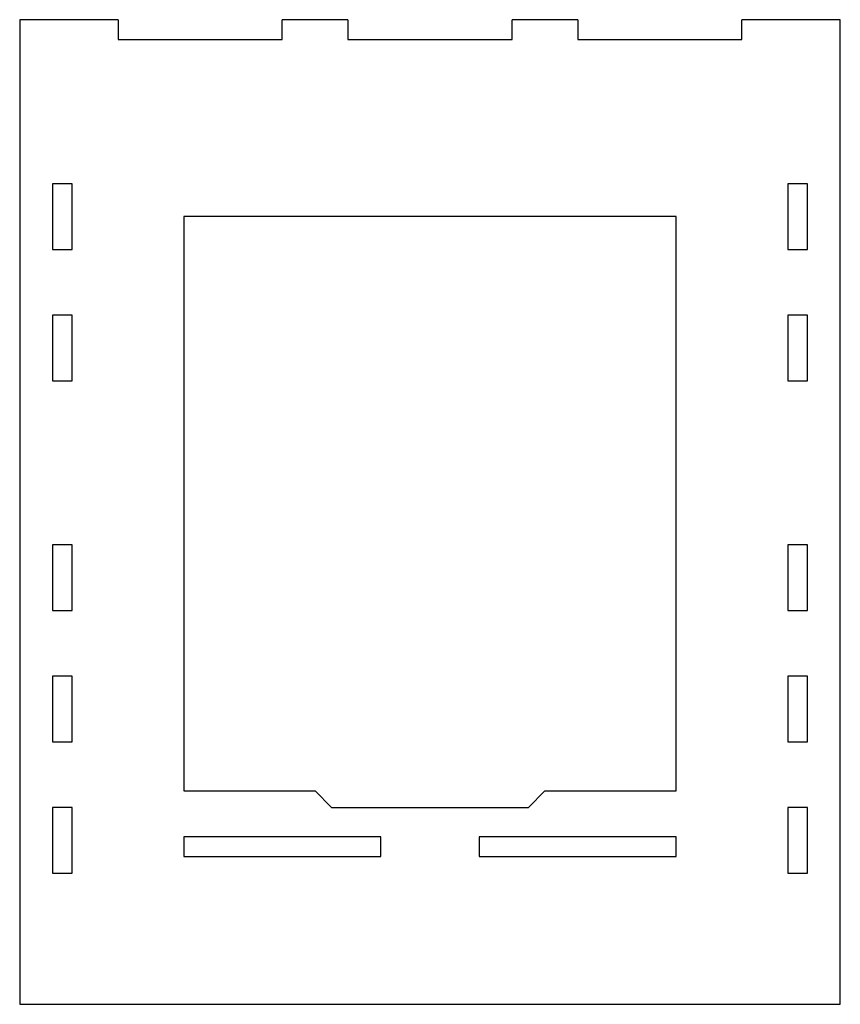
# Model space of a CAD drawing. Header units: millimetres. Extents: x -125 to 125, y -300 to 0.
import ezdxf

# ---------------------------------------------------------------- set-up
doc = ezdxf.new("R2010")
doc.units = ezdxf.units.MM

msp = doc.modelspace()

# ---------------------------------------------------------------- linework, layer by layer
at = {"color": 7, "linetype": 'Continuous', "lineweight": 25}
for p, q in [((-95, 0), (-125, 0)), ((-125, 0), (-125, -300)), ((-95, 0), (-95, -6)), ((-25, 0), (-45, 0)), ((-45, -6), (-45, 0)), ((-25, 0), (-25, -6)), ((45, 0), (25, 0)), ((25, -6), (25, 0)), ((45, 0), (45, -6)), ((125, 0), (95, 0)), ((95, -6), (95, 0)), ((125, -300), (125, 0)), ((-95, -6), (-45, -6)), ((-25, -6), (25, -6)), ((45, -6), (95, -6)), ((-115, -50), (-115, -70)), ((-109, -50), (-115, -50)), ((-109, -70), (-109, -50)), ((109, -50), (109, -70)), ((115, -50), (109, -50)), ((115, -70), (115, -50)), ((-75, -60), (-75, -235)), ((75, -60), (-75, -60)), ((75, -235), (75, -60)), ((-115, -70), (-109, -70)), ((109, -70), (115, -70)), ((-115, -90), (-115, -110)), ((-109, -90), (-115, -90)), ((-109, -110), (-109, -90)), ((109, -90), (109, -110)), ((115, -90), (109, -90)), ((115, -110), (115, -90)), ((-115, -110), (-109, -110)), ((109, -110), (115, -110)), ((-115, -160), (-115, -180)), ((-109, -160), (-115, -160)), ((-109, -180), (-109, -160)), ((115, -160), (109, -160)), ((109, -160), (109, -180)), ((115, -180), (115, -160)), ((-115, -180), (-109, -180)), ((109, -180), (115, -180)), ((-115, -200), (-115, -220)), ((-109, -200), (-115, -200)), ((-109, -220), (-109, -200)), ((115, -200), (109, -200)), ((109, -200), (109, -220)), ((115, -220), (115, -200)), ((-115, -220), (-109, -220)), ((109, -220), (115, -220)), ((-75, -235), (-35, -235)), ((-35, -235), (-30, -240)), ((30, -240), (35, -235)), ((35, -235), (75, -235)), ((-115, -240), (-115, -260)), ((-109, -240), (-115, -240)), ((-109, -260), (-109, -240)), ((-30, -240), (30, -240)), ((115, -240), (109, -240)), ((109, -240), (109, -260)), ((115, -260), (115, -240)), ((-75, -249), (-75, -255)), ((-15, -249), (-75, -249)), ((-15, -255), (-15, -249)), ((15, -249), (15, -255)), ((75, -249), (15, -249)), ((75, -255), (75, -249)), ((-75, -255), (-15, -255)), ((15, -255), (75, -255)), ((-115, -260), (-109, -260)), ((109, -260), (115, -260)), ((-125, -300), (125, -300))]:
    msp.add_line(p, q, dxfattribs=at)

doc.saveas('drawing.dxf')
